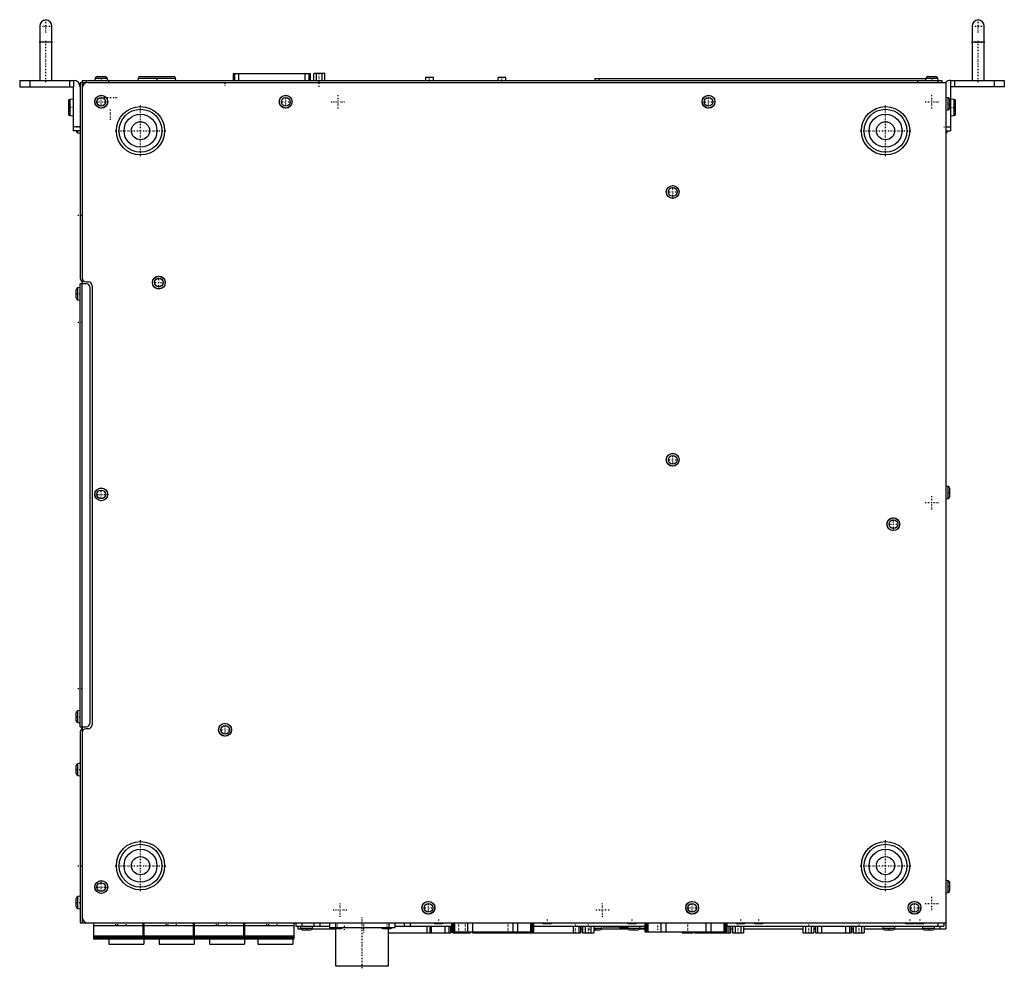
# Model space of a CAD drawing. Extents: x -246 to 244, y -231 to 240.
import ezdxf

# ---------------------------------------------------------------- set-up
doc = ezdxf.new("R2010")
doc.units = 0
doc.linetypes.add('CENTER', pattern=[1.5, 0.45, -0.5, 0.05, -0.5])
doc.layers.add('AM_0', color=7, linetype='CONTINUOUS')
doc.layers.add('AM_7', color=7, linetype='CENTER')

msp = doc.modelspace()

# ---------------------------------------------------------------- linework, layer by layer
at = {"layer": 'AM_0', "color": 7, "linetype": 'CONTINUOUS'}
for p, q in [((-235.5, 236.7), (-235.5, 209.7)), ((-229.5, 209.7), (-229.5, 236.7)), ((227.5, 236.7), (227.5, 209.7)), ((233.5, 209.7), (233.5, 236.7)), ((-229.5, 228.7), (-235.5, 228.7)), ((233.5, 228.7), (227.5, 228.7)), ((-208.01, 210.77), (-208.2, 209.7)), ((-208.01, 210.77), (-201.99, 210.77)), ((-207.03, 211.6), (-202.97, 211.6)), ((-201.8, 209.7), (-201.99, 210.77)), ((-186.69, 210.87), (-186.9, 209.7)), ((-186.69, 210.87), (-168.11, 210.87)), ((-185.71, 211.7), (-169.09, 211.7)), ((-167.9, 209.7), (-168.11, 210.87)), ((-139.4, 212.9), (-139.4, 209.7)), ((-101, 212.9), (-139.4, 212.9)), ((-139.37, 209.7), (-139.37, 212.9)), ((-138.67, 209.7), (-138.67, 212.9)), ((-136.7, 209.7), (-136.7, 212.9)), ((-103.7, 209.7), (-103.7, 212.9)), ((-101.73, 209.7), (-101.73, 212.9)), ((-101.03, 209.7), (-101.03, 212.9)), ((-101, 209.7), (-101, 212.9)), ((-93.93, 213.2), (-99.47, 213.2)), ((-99.47, 209.7), (-99.47, 213.2)), ((-98.09, 209.7), (-98.09, 213.2)), ((-95.31, 209.7), (-95.31, 213.2)), ((-93.93, 209.7), (-93.93, 213.2)), ((-44, 211.2), (-44, 209.7)), ((-40, 211.2), (-44, 211.2)), ((-40, 209.7), (-40, 211.2)), ((-8, 211.2), (-8, 209.7)), ((-4, 211.2), (-8, 211.2)), ((-4, 209.7), (-4, 211.2)), ((40.1, 210.7), (40.1, 209.7)), ((40.1, 210.7), (204.48, 210.7)), ((42.1, 210.7), (42.1, 209.7)), ((204.49, 210.77), (204.3, 209.7)), ((204.49, 210.77), (210.51, 210.77)), ((205.47, 211.6), (209.53, 211.6)), ((210.7, 209.7), (210.51, 210.77)), ((-245.5, 209.7), (-218.7, 209.7)), ((-245.5, 209.7), (-245.5, 206.5)), ((-245.5, 206.5), (-218.7, 206.5)), ((-240.5, 209.7), (-240.5, 206.5)), ((-220.8, 209.7), (-220.8, 206.5)), ((-218.8, 209.7), (-218.8, 206.5)), ((-218.7, 184.7), (-218.7, 206.5)), ((-215.5, 208.7), (-212.5, 208.7)), ((-215.5, 208.7), (-215.5, 111.11)), ((-214.5, 209.7), (-214.5, 109.37)), ((-214.5, 209.7), (212.5, 209.7)), ((-212.5, 209.7), (-212.5, 208.7)), ((-211.5, 208.7), (214.5, 208.7)), ((-201.4, 209.7), (-201.4, 208.7)), ((200.4, 209.7), (200.4, 208.7)), ((210.5, 209.7), (210.5, 208.7)), ((212.5, 209.7), (212.5, 208.7)), ((214.5, 208.7), (214.5, -211.6)), ((216.7, 209.7), (243.5, 209.7)), ((243.5, 206.5), (216.7, 206.5)), ((216.7, 206.5), (216.7, 184.7)), ((216.8, 209.7), (216.8, 206.5)), ((218.8, 209.7), (218.8, 206.5)), ((238.5, 209.7), (238.5, 206.5)), ((243.5, 209.7), (243.5, 206.5)), ((215.57, 201.06), (214.5, 201.25)), ((215.57, 195.14), (215.57, 201.06)), ((-221.2, 199.54), (-221.2, 192.86)), ((-218.7, 200.35), (-220.61, 200.18)), ((-220.61, 200.18), (-220.61, 192.22)), ((216.4, 196.12), (216.4, 200.08)), ((218.61, 200.18), (216.7, 200.35)), ((218.61, 192.22), (218.61, 200.18)), ((219.2, 192.86), (219.2, 199.54)), ((-220.61, 192.22), (-218.7, 192.05)), ((214.5, 194.95), (215.57, 195.14)), ((216.7, 192.05), (218.61, 192.22)), ((-215.5, 186.7), (-218.7, 186.7)), ((214.5, 186.7), (216.7, 186.7)), ((-215.5, 184.7), (-218.7, 184.7)), ((-216.57, 183.74), (-216.57, 184.7)), ((-216.57, 183.74), (-215.5, 183.55)), ((214.5, 184.7), (216.7, 184.7)), ((214.5, 183.73), (214.57, 183.74)), ((214.57, 183.74), (214.57, 184.7)), ((-215.5, 111.11), (-214.4, 109.2)), ((-212.5, 108.7), (-215.5, 108.7)), ((-215.5, -111.3), (-215.5, 108.7)), ((-214.5, -111.3), (-214.5, 108.7)), ((-214.4, 109.2), (-214.4, 108.7)), ((-212.5, 109.7), (-211.5, 109.7)), ((-209.5, 107.7), (-209.5, -110.3)), ((-217.4, 101.72), (-217.4, 105.68)), ((-215.5, 106.85), (-216.57, 106.66)), ((-216.57, 100.74), (-216.57, 106.66)), ((-210.5, -109.3), (-210.5, 106.7)), ((-216.57, 100.74), (-215.5, 100.55)), ((215.57, 7.96), (214.5, 8.15)), ((215.57, 2.04), (215.57, 7.96)), ((216.4, 3.02), (216.4, 6.98)), ((214.5, 1.85), (215.57, 2.04)), ((-217.4, -108.28), (-217.4, -104.32)), ((-215.5, -103.15), (-216.57, -103.34)), ((-216.57, -109.26), (-216.57, -103.34)), ((-216.57, -109.26), (-215.5, -109.45)), ((-215.5, -111.3), (-212.5, -111.3)), ((-214.4, -111.8), (-215.5, -113.71)), ((-214.5, -111.97), (-214.5, -208.7)), ((-214.4, -111.3), (-214.4, -111.8)), ((-211.5, -112.3), (-212.5, -112.3)), ((-215.5, -113.71), (-215.5, -208.7)), ((-217.4, -134.58), (-217.4, -130.62)), ((-215.5, -129.45), (-216.57, -129.64)), ((-216.57, -135.56), (-216.57, -129.64)), ((-216.57, -135.56), (-215.5, -135.75)), ((215.57, -187.74), (214.5, -187.55)), ((215.57, -193.66), (215.57, -187.74)), ((216.4, -192.68), (216.4, -188.72)), ((-215.5, -195.45), (-216.57, -195.64)), ((214.5, -193.85), (215.57, -193.66)), ((-217.4, -200.58), (-217.4, -196.62)), ((-216.57, -201.56), (-216.57, -195.64)), ((-216.57, -201.56), (-215.5, -201.75)), ((-215.5, -208.7), (214.5, -208.7)), ((-208.9, -208.7), (-208.9, -216.8)), ((-184.4, -210.2), (-208.9, -210.2)), ((-184.4, -208.7), (-184.4, -216.8)), ((-184.4, -209.7), (-183.9, -209.7)), ((-183.9, -208.7), (-183.9, -216.8)), ((-159.4, -210.2), (-183.9, -210.2)), ((-159.4, -208.7), (-159.4, -216.8)), ((-159.4, -209.7), (-158.9, -209.7)), ((-158.9, -208.7), (-158.9, -216.8)), ((-134.4, -210.2), (-158.9, -210.2)), ((-134.4, -208.7), (-134.4, -216.8)), ((-134.4, -209.7), (-133.9, -209.7)), ((-133.9, -208.7), (-133.9, -216.8)), ((-109.4, -210.2), (-133.9, -210.2)), ((-109.4, -208.7), (-109.4, -216.8)), ((-108.4, -208.7), (-108.4, -210.3)), ((-105.4, -208.7), (-105.4, -210.3)), ((-99.4, -208.7), (-99.4, -210.3)), ((-96.4, -208.7), (-96.4, -210.3)), ((-91.7, -208.7), (-91.7, -211.06)), ((-88.7, -208.7), (-88.7, -211.06)), ((-62.2, -208.7), (-62.2, -211.06)), ((-59.2, -208.7), (-59.2, -211.06)), ((-54.6, -208.7), (-54.6, -210.3)), ((-51.6, -208.7), (-51.6, -210.3)), ((-39.48, -209), (-35.52, -209)), ((-30.9, -213.1), (-30.9, -208.7)), ((-30.4, -213.1), (-30.4, -208.7)), ((-29.9, -213.1), (-29.9, -208.7)), ((-29.4, -213.1), (-29.4, -208.7)), ((-22.9, -213.1), (-22.9, -208.7)), ((-20.5, -213.1), (-20.5, -208.7)), ((-0.5, -213.1), (-0.5, -208.7)), ((1.9, -213.1), (1.9, -208.7)), ((8.4, -213.1), (8.4, -208.7)), ((8.9, -213.1), (8.9, -208.7)), ((9.4, -213.1), (9.4, -208.7)), ((9.9, -213.1), (9.9, -208.7)), ((14.52, -209), (18.48, -209)), ((56.52, -209), (60.48, -209)), ((65.1, -213.1), (65.1, -208.7)), ((65.6, -213.1), (65.6, -208.7)), ((66.1, -213.1), (66.1, -208.7)), ((66.6, -213.1), (66.6, -208.7)), ((73.1, -213.1), (73.1, -208.7)), ((75.5, -213.1), (75.5, -208.7)), ((95.5, -213.1), (95.5, -208.7)), ((97.9, -213.1), (97.9, -208.7)), ((104.4, -213.1), (104.4, -208.7)), ((104.9, -213.1), (104.9, -208.7)), ((105.4, -213.1), (105.4, -208.7)), ((105.9, -213.1), (105.9, -208.7)), ((110.52, -209), (114.48, -209)), ((119.52, -209), (123.48, -209)), ((194.52, -209), (198.48, -209)), ((199.52, -209), (203.48, -209)), ((210.5, -208.7), (210.5, -210.3)), ((213.5, -208.7), (213.5, -210.3)), ((-108.4, -210.3), (-91.7, -210.3)), ((-107.4, -210.3), (-107.4, -211.6)), ((-107.4, -211.6), (-105.89, -211.6)), ((-106.15, -210.3), (-105.96, -211.37)), ((-105.96, -211.37), (-100.04, -211.37)), ((-104.98, -212.2), (-101.02, -212.2)), ((-100.11, -211.6), (-88.6, -211.6)), ((-100.04, -211.37), (-99.85, -210.3)), ((-91.7, -211.06), (-59.2, -211.06)), ((-89.78, -211.44), (-85.82, -211.44)), ((-88.6, -211.44), (-88.6, -230.11)), ((-65.18, -211.44), (-61.22, -211.44)), ((-62.4, -230.11), (-62.4, -211.44)), ((-62.4, -213.7), (-31.4, -213.7)), ((-59.2, -210.3), (-30.9, -210.3)), ((-43.3, -210.3), (-43.3, -213.7)), ((-41.73, -210.3), (-41.73, -213.7)), ((-41.13, -210.3), (-41.13, -213.7)), ((-41.1, -213.7), (-41.1, -210.3)), ((-34.3, -210.3), (-34.3, -213.7)), ((-32.33, -210.3), (-32.33, -213.7)), ((-31.43, -210.3), (-31.43, -213.7)), ((-31.4, -213.7), (-31.4, -210.3)), ((-31.4, -211.6), (-30.9, -211.6)), ((-30.9, -213.1), (9.9, -213.1)), ((-30.37, -213.1), (-30.37, -213.7)), ((-30.37, -213.7), (-21.53, -213.7)), ((-28.99, -213.1), (-28.99, -213.7)), ((-27.07, -213.1), (-27.07, -213.7)), ((-25.69, -213.1), (-25.69, -213.7)), ((-22.91, -213.1), (-22.91, -213.7)), ((-21.53, -213.1), (-21.53, -213.7)), ((-20.7, -213.1), (-20.7, -213.7)), ((-20.7, -213.7), (33.2, -213.7)), ((-20.64, -213.1), (-20.64, -213.7)), ((-19.65, -213.1), (-19.65, -213.7)), ((-16.9, -213.1), (-16.9, -213.7)), ((9.9, -210.3), (65.1, -210.3)), ((29.4, -210.3), (29.4, -213.7)), ((32.15, -210.3), (32.15, -213.7)), ((33.14, -210.3), (33.14, -213.7)), ((33.2, -213.7), (33.2, -210.3)), ((33.2, -211.6), (34.03, -211.6)), ((34.03, -210.3), (34.03, -213.7)), ((34.03, -213.7), (39.57, -213.7)), ((35.41, -210.3), (35.41, -213.7)), ((38.19, -210.3), (38.19, -213.7)), ((39.57, -210.3), (39.57, -213.7)), ((39.57, -211.37), (43.56, -211.37)), ((39.57, -212.2), (42.58, -212.2)), ((43.49, -211.6), (56.61, -211.6)), ((43.56, -211.37), (43.75, -210.3)), ((44.2, -210.3), (44.2, -210.7)), ((44.2, -210.7), (56.42, -210.7)), ((52.5, -210.7), (52.5, -211.3)), ((52.5, -211.3), (56.53, -211.3)), ((53.5, -210.7), (53.5, -211.3)), ((54.5, -210.7), (54.5, -211.3)), ((56.35, -210.3), (56.54, -211.37)), ((56.54, -211.37), (62.46, -211.37)), ((57.52, -212.2), (61.48, -212.2)), ((62.39, -211.6), (65.1, -211.6)), ((62.46, -211.37), (62.65, -210.3)), ((62.47, -211.3), (65.1, -211.3)), ((65.1, -213.1), (105.9, -213.1)), ((83.43, -213.1), (83.43, -213.7)), ((83.43, -213.7), (88.97, -213.7)), ((84.81, -213.1), (84.81, -213.7)), ((87.59, -213.1), (87.59, -213.7)), ((88.97, -213.1), (88.97, -213.7)), ((89.7, -213.1), (89.7, -213.7)), ((89.7, -213.7), (107.6, -213.7)), ((89.73, -213.1), (89.73, -213.7)), ((90.73, -213.1), (90.73, -213.7)), ((92.7, -213.1), (92.7, -213.7)), ((104.7, -213.1), (104.7, -213.7)), ((105.9, -210.3), (213.5, -210.3)), ((106.67, -210.3), (106.67, -213.7)), ((107.57, -210.3), (107.57, -213.7)), ((107.6, -213.7), (107.6, -210.3)), ((107.6, -211.6), (108.43, -211.6)), ((108.43, -210.3), (108.43, -213.7)), ((108.43, -213.7), (113.97, -213.7)), ((109.81, -210.3), (109.81, -213.7)), ((112.59, -210.3), (112.59, -213.7)), ((113.97, -210.3), (113.97, -213.7)), ((113.97, -211.6), (143.43, -211.6)), ((143.43, -210.3), (143.43, -213.7)), ((143.43, -213.7), (148.97, -213.7)), ((144.81, -210.3), (144.81, -213.7)), ((147.59, -210.3), (147.59, -213.7)), ((148.97, -210.3), (148.97, -213.7)), ((148.97, -211.6), (149.7, -211.6)), ((149.7, -210.3), (149.7, -213.7)), ((149.7, -213.7), (167.6, -213.7)), ((149.73, -210.3), (149.73, -213.7)), ((150.73, -210.3), (150.73, -213.7)), ((152.7, -210.3), (152.7, -213.7)), ((164.7, -210.3), (164.7, -213.7)), ((166.67, -210.3), (166.67, -213.7)), ((167.57, -210.3), (167.57, -213.7)), ((167.6, -213.7), (167.6, -210.3)), ((167.6, -211.6), (168.43, -211.6)), ((168.43, -210.3), (168.43, -213.7)), ((168.43, -213.7), (173.97, -213.7)), ((169.81, -210.3), (169.81, -213.7)), ((172.59, -210.3), (172.59, -213.7)), ((173.97, -210.3), (173.97, -213.7)), ((173.97, -211.6), (183.31, -211.6)), ((183.05, -210.3), (183.24, -211.37)), ((183.24, -211.37), (189.16, -211.37)), ((184.22, -212.2), (188.18, -212.2)), ((189.09, -211.6), (203.01, -211.6)), ((189.16, -211.37), (189.35, -210.3)), ((202.75, -210.3), (202.94, -211.37)), ((202.94, -211.37), (208.86, -211.37)), ((203.92, -212.2), (207.88, -212.2)), ((208.79, -211.6), (214.5, -211.6)), ((208.86, -211.37), (209.05, -210.3)), ((211.5, -210.3), (211.5, -211.6)), ((-184.4, -215.3), (-208.9, -215.3)), ((-184.4, -215.8), (-208.9, -215.8)), ((-184.4, -216.3), (-208.9, -216.3)), ((-184.4, -216.8), (-208.9, -216.8)), ((-201.3, -216.8), (-201.3, -219.3)), ((-201.3, -219.3), (-183.8, -219.3)), ((-159.4, -215.3), (-183.9, -215.3)), ((-159.4, -215.8), (-183.9, -215.8)), ((-159.4, -216.3), (-183.9, -216.3)), ((-159.4, -216.8), (-183.9, -216.8)), ((-183.8, -216.8), (-183.8, -219.3)), ((-176.3, -216.8), (-176.3, -219.3)), ((-176.3, -219.3), (-158.8, -219.3)), ((-134.4, -215.3), (-158.9, -215.3)), ((-134.4, -215.8), (-158.9, -215.8)), ((-134.4, -216.3), (-158.9, -216.3)), ((-134.4, -216.8), (-158.9, -216.8)), ((-158.8, -216.8), (-158.8, -219.3)), ((-151.3, -216.8), (-151.3, -219.3)), ((-151.3, -219.3), (-133.8, -219.3)), ((-109.4, -215.3), (-133.9, -215.3)), ((-109.4, -215.8), (-133.9, -215.8)), ((-109.4, -216.3), (-133.9, -216.3)), ((-109.4, -216.8), (-133.9, -216.8)), ((-133.8, -216.8), (-133.8, -219.3)), ((-127.3, -216.8), (-127.3, -219.3)), ((-127.3, -219.3), (-109.8, -219.3)), ((-109.8, -216.8), (-109.8, -219.3)), ((-88.6, -230.11), (-62.4, -230.11))]:
    msp.add_line(p, q, dxfattribs=at)
for centre, radius in [((-205, 199.1), 3.2), ((-205, 199.1), 3.15), ((-205, 199.1), 2.15), ((-113.4, 199.1), 3.2), ((-113.4, 199.1), 3.15), ((-113.4, 199.1), 2.15), ((96.6, 199.1), 3.2), ((96.6, 199.1), 3.15), ((96.6, 199.1), 2.15), ((-185.5, 184.7), 12), ((184.5, 184.7), 12), ((-185.5, 184.7), 10.65), ((-185.5, 184.7), 8.19), ((184.5, 184.7), 10.65), ((184.5, 184.7), 8.19), ((-185.5, 184.7), 4.5), ((184.5, 184.7), 4.5), ((78.8, 154.3), 3.2), ((78.8, 154.3), 3.15), ((78.8, 154.3), 2.15), ((-176.4, 109.3), 3.2), ((-176.4, 109.3), 3.15), ((-176.4, 109.3), 2.15), ((78.8, 21.3), 3.2), ((78.8, 21.3), 3.15), ((78.8, 21.3), 2.15), ((-205, 4.1), 3.2), ((-205, 4.1), 3.15), ((-205, 4.1), 2.15), ((188.4, -10.7), 3.2), ((188.4, -10.7), 3.15), ((188.4, -10.7), 2.15), ((-143.5, -112.8), 3.2), ((-143.5, -112.8), 3.15), ((-143.5, -112.8), 2.15), ((-185.5, -180.3), 12), ((-185.5, -180.3), 10.65), ((184.5, -180.3), 12), ((184.5, -180.3), 10.65), ((-185.5, -180.3), 8.19), ((-185.5, -180.3), 4.5), ((184.5, -180.3), 8.19), ((184.5, -180.3), 4.5), ((-205, -190.9), 3.2), ((-205, -190.9), 3.15), ((-205, -190.9), 2.15), ((-42.5, -201.2), 3.2), ((-42.5, -201.2), 3.15), ((-42.5, -201.2), 2.15), ((88.5, -201.2), 3.2), ((88.5, -201.2), 3.15), ((88.5, -201.2), 2.15), ((198.9, -201.2), 3.2), ((198.9, -201.2), 3.15), ((198.9, -201.2), 2.15)]:
    msp.add_circle(centre, radius, dxfattribs=at)
for centre, radius, start, end in [((-232.5, 236.7), 3, 0, 180), ((230.5, 236.7), 3, 0, 180), ((-207.03, 210.6), 1, 90, 170), ((-202.97, 210.6), 1, 10, 90), ((-185.71, 210.7), 1, 90, 170), ((-169.09, 210.7), 1, 10, 90), ((205.47, 210.6), 1, 90, 170), ((209.53, 210.6), 1, 10, 90), ((-218.7, 206.5), 3.2, 0, 90), ((-211.5, 205.7), 3, 90, 180), ((216.7, 206.5), 3.2, 90, 136.5675), ((215.4, 200.08), 1, 0, 80), ((-220.55, 199.54), 0.65, 95, 180), ((215.4, 196.12), 1, 280, 0), ((218.55, 199.54), 0.65, 0, 85), ((-220.55, 192.86), 0.65, 180, 265), ((218.55, 192.86), 0.65, 275, 0), ((-216.4, 184.72), 1, 181.3822, 260), ((214.4, 184.72), 1, 280, 358.6178), ((-212.5, 111.7), 2, 180, 270), ((-212.5, 106.7), 2, 0, 90), ((-211.5, 107.7), 2, 0, 90), ((-216.4, 105.68), 1, 100, 180), ((-216.4, 101.72), 1, 180, 260), ((215.4, 6.98), 1, 0, 80), ((215.4, 3.02), 1, 280, 0), ((-216.4, -104.32), 1, 100, 180), ((-216.4, -108.28), 1, 180, 260), ((-212.5, -114.3), 2, 90, 180), ((-212.5, -109.3), 2, 270, 0), ((-211.5, -110.3), 2, 270, 0), ((-216.4, -130.62), 1, 100, 180), ((-216.4, -134.58), 1, 180, 260), ((215.4, -188.72), 1, 0, 80), ((215.4, -192.68), 1, 280, 0), ((-216.4, -196.62), 1, 100, 180), ((-216.4, -200.58), 1, 180, 260), ((-211.5, -205.7), 3, 180, 270), ((-39.48, -208), 1, 224.427, 270), ((-35.52, -208), 1, 270, 315.573), ((14.52, -208), 1, 224.427, 270), ((18.48, -208), 1, 270, 315.573), ((56.52, -208), 1, 224.427, 270), ((60.48, -208), 1, 270, 315.573), ((110.52, -208), 1, 224.427, 270), ((114.48, -208), 1, 270, 315.573), ((119.52, -208), 1, 224.427, 270), ((123.48, -208), 1, 270, 315.573), ((194.52, -208), 1, 224.427, 270), ((198.48, -208), 1, 270, 301.6091), ((199.52, -208), 1, 224.427, 270), ((203.48, -208), 1, 270, 315.573), ((-104.98, -211.2), 1, 190, 270), ((-101.02, -211.2), 1, 270, 350), ((-89.78, -210.44), 1, 218.3161, 270), ((-85.82, -210.44), 1, 270, 321.6839), ((-65.18, -210.44), 1, 218.3161, 270), ((-61.22, -210.44), 1, 270, 321.6839), ((42.58, -211.2), 1, 270, 350), ((57.52, -211.2), 1, 190, 270), ((61.48, -211.2), 1, 270, 350), ((184.22, -211.2), 1, 190, 270), ((188.18, -211.2), 1, 270, 350), ((203.92, -211.2), 1, 190, 270), ((207.88, -211.2), 1, 270, 350)]:
    msp.add_arc(centre, radius, start, end, dxfattribs=at)
at = {"layer": 'AM_7', "color": 4, "linetype": 'CENTER'}
for p, q in [((-232.5, 233.55), (-232.5, 239.85)), ((230.5, 233.55), (230.5, 239.85)), ((-235.65, 236.7), (-229.35, 236.7)), ((227.35, 236.7), (233.65, 236.7)), ((-229.2, 228.7), (-235.8, 228.7)), ((-232.5, 208.75), (-232.5, 229.65)), ((227.2, 228.7), (233.8, 228.7)), ((230.5, 208.75), (230.5, 229.65)), ((-205, 211.69), (-205, 209.6)), ((-177.4, 211.8), (-177.4, 209.6)), ((-96.7, 206.48), (-96.7, 213.52)), ((-42, 208.57), (-42, 211.32)), ((-6, 208.57), (-6, 211.32)), ((207.5, 211.69), (207.5, 209.6)), ((-143.7, 209.84), (-143.7, 206.66)), ((-205, 195.74), (-205, 202.46)), ((-203.7, 201.28), (-197.1, 201.28)), ((-113.4, 195.74), (-113.4, 202.46)), ((-87.4, 195.74), (-87.4, 202.46)), ((96.6, 195.74), (96.6, 202.46)), ((207.5, 195.74), (207.5, 202.46)), ((-218.57, 196.2), (-221.32, 196.2)), ((-208.36, 199.1), (-201.64, 199.1)), ((-185.5, 172.1), (-185.5, 197.3)), ((-116.76, 199.1), (-110.04, 199.1)), ((-90.76, 199.1), (-84.04, 199.1)), ((93.24, 199.1), (99.96, 199.1)), ((184.5, 172.1), (184.5, 197.3)), ((204.14, 199.1), (210.86, 199.1)), ((214.41, 198.1), (216.5, 198.1)), ((216.57, 196.2), (219.32, 196.2)), ((-200.4, 190.17), (-200.4, 195.23)), ((-217.5, 186.7), (-215.41, 186.7)), ((213.41, 186.7), (215.5, 186.7)), ((-198.1, 184.7), (-172.9, 184.7)), ((171.9, 184.7), (197.1, 184.7)), ((78.8, 150.94), (78.8, 157.66)), ((75.44, 154.3), (82.16, 154.3)), ((-216.6, 142.7), (-214.4, 142.7)), ((-176.4, 105.94), (-176.4, 112.66)), ((-179.76, 109.3), (-173.04, 109.3)), ((-217.5, 103.7), (-215.41, 103.7)), ((-216.6, 89.7), (-214.4, 89.7)), ((78.8, 17.94), (78.8, 24.66)), ((75.44, 21.3), (82.16, 21.3)), ((-205, 0.74), (-205, 7.46)), ((214.41, 5), (216.5, 5)), ((-208.36, 4.1), (-201.64, 4.1)), ((204.14, 0), (210.86, 0)), ((207.5, -3.36), (207.5, 3.36)), ((188.4, -14.06), (188.4, -7.34)), ((185.04, -10.7), (191.76, -10.7)), ((-216.6, -92.3), (-214.4, -92.3)), ((-217.5, -106.3), (-215.41, -106.3)), ((-143.5, -116.16), (-143.5, -109.44)), ((-146.86, -112.8), (-140.14, -112.8)), ((-217.5, -132.6), (-215.41, -132.6)), ((-185.5, -192.9), (-185.5, -167.7)), ((184.5, -192.9), (184.5, -167.7)), ((-216.6, -180.3), (-214.4, -180.3)), ((-198.1, -180.3), (-172.9, -180.3)), ((171.9, -180.3), (197.1, -180.3)), ((-205, -194.26), (-205, -187.54)), ((214.41, -190.7), (216.5, -190.7)), ((-208.36, -190.9), (-201.64, -190.9)), ((-217.5, -198.6), (-215.41, -198.6)), ((-86.4, -205.66), (-86.4, -198.94)), ((-42.5, -204.56), (-42.5, -197.84)), ((44, -205.66), (44, -198.94)), ((88.5, -204.56), (88.5, -197.84)), ((198.9, -204.56), (198.9, -197.84)), ((204.14, -199.1), (210.86, -199.1)), ((207.5, -202.46), (207.5, -195.74)), ((-89.76, -202.3), (-83.04, -202.3)), ((-45.86, -201.2), (-39.14, -201.2)), ((40.64, -202.3), (47.36, -202.3)), ((85.14, -201.2), (91.86, -201.2)), ((195.54, -201.2), (202.26, -201.2)), ((-197.7, -209.78), (-197.7, -208.12)), ((-196.7, -209.78), (-196.7, -208.12)), ((-192.6, -209.78), (-192.6, -208.12)), ((-172.7, -209.78), (-172.7, -208.12)), ((-171.7, -209.78), (-171.7, -208.12)), ((-167.6, -209.78), (-167.6, -208.12)), ((-147.7, -209.78), (-147.7, -208.12)), ((-146.7, -209.78), (-146.7, -208.12)), ((-142.6, -209.78), (-142.6, -208.12)), ((-122.7, -209.78), (-122.7, -208.12)), ((-121.7, -209.78), (-121.7, -208.12)), ((-117.6, -209.78), (-117.6, -208.12)), ((-103, -210.21), (-103, -212.29)), ((-87.8, -209.44), (-87.8, -211.53)), ((-84.4, -210.21), (-84.4, -212.29)), ((-75.5, -205.95), (-75.5, -231.26)), ((-74.7, -208.45), (-74.7, -213.95)), ((-63.2, -209.44), (-63.2, -211.53)), ((-37.5, -207), (-37.5, -209.09)), ((-27.6, -208.45), (-27.6, -213.95)), ((-24.3, -208.45), (-24.3, -213.95)), ((-3, -208.45), (-3, -213.95)), ((16.5, -207), (16.5, -209.09)), ((30.3, -208.45), (30.3, -213.95)), ((36.8, -208.45), (36.8, -213.95)), ((37.3, -210.21), (37.3, -212.29)), ((40.6, -210.21), (40.6, -212.29)), ((58.5, -207), (58.5, -209.09)), ((59.5, -210.21), (59.5, -212.29)), ((71.2, -210.21), (71.2, -212.29)), ((86.2, -208.45), (86.2, -213.95)), ((111.2, -208.45), (111.2, -213.95)), ((112.5, -207), (112.5, -209.09)), ((121.5, -207), (121.5, -209.09)), ((146.2, -208.45), (146.2, -213.95)), ((171.2, -208.45), (171.2, -213.95)), ((186.2, -210.21), (186.2, -212.29)), ((196.5, -207), (196.5, -209.09)), ((201.5, -207), (201.5, -209.09)), ((205.9, -210.21), (205.9, -212.29))]:
    msp.add_line(p, q, dxfattribs=at)

doc.saveas('drawing.dxf')
